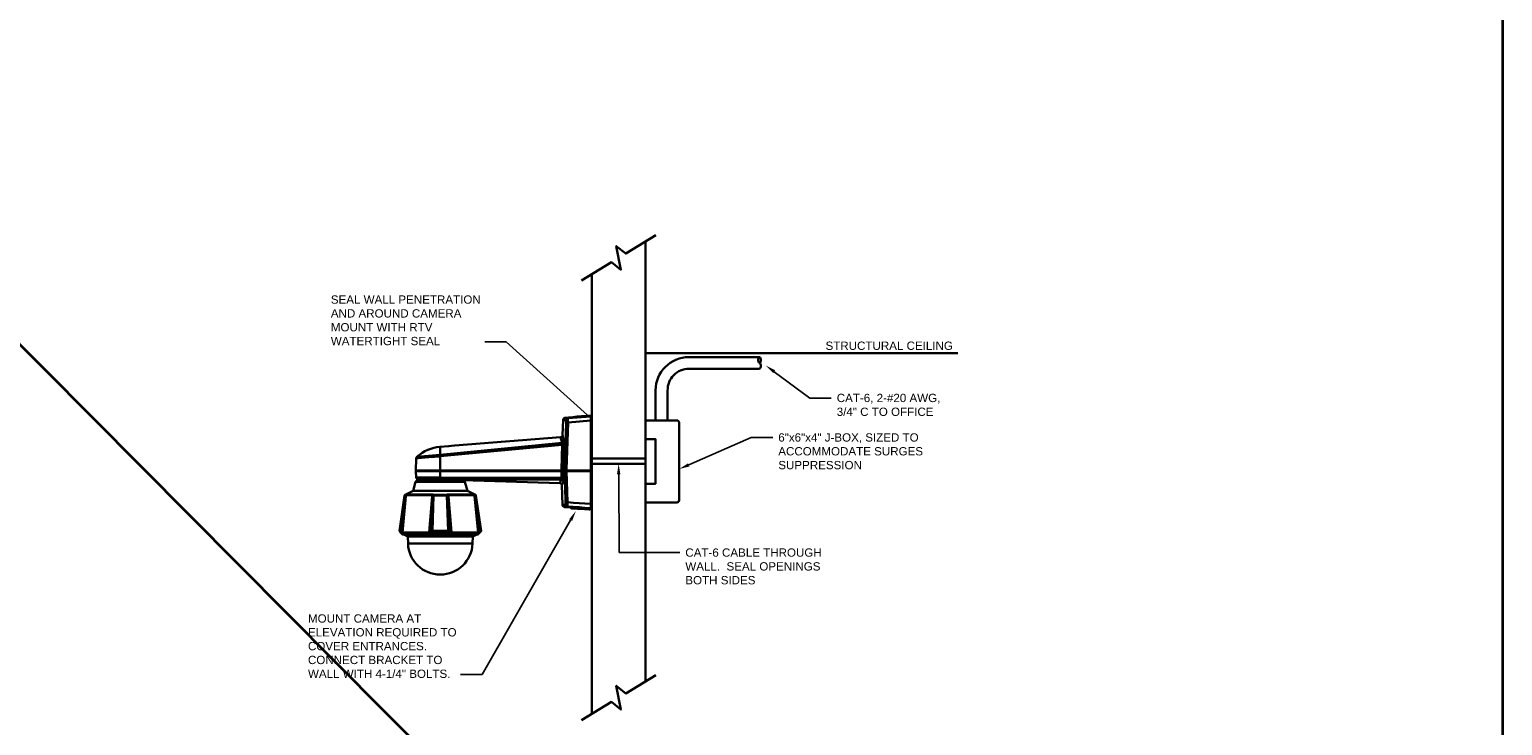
# Model space of a CAD drawing. Header units: inches. Extents: x 19734 to 55198, y -1945 to 10268.
# Tile 35 of 53: x 49460 to 51081, y -524 to 242. Entities that reach past the tile are written whole.
import ezdxf
from ezdxf import colors
from ezdxf.entities.mleader import LeaderData, LeaderLine
from ezdxf.math import Vec2, Vec3

# ---------------------------------------------------------------- set-up
doc = ezdxf.new("R2010")
doc.units = ezdxf.units.IN
doc.header["$MEASUREMENT"] = 0
doc.layers.add('G-ANNO-NOTE', color=7, linetype='Continuous', lineweight=35)
doc.layers.add('G-ANNO-SYMB', color=7, linetype='Continuous', lineweight=30)
doc.styles.add('Arial', font='arial.ttf', dxfattribs={"height": 0.125})

msp = doc.modelspace()

# ---------------------------------------------------------------- linework, layer by layer
at = {"layer": 'G-ANNO-NOTE'}
msp.add_line((47981.71707, 1372.68717), (50438.19883, -1099.37085), dxfattribs=at)
msp.add_lwpolyline([(40009.21969, 3197.01748), (51081.45027, 3197.01748), (51081.45027, -1945.46492), (40009.21969, -1945.46492)], close=True, dxfattribs=at)
at = {"layer": 'G-ANNO-SYMB'}
for p, q in [((50137.98868, -474.82156), (50137.98868, 9.12643)), ((50078.7822, -510.85804), (50078.7822, -26.91004)), ((50137.98868, -113.62406), (50481.71653, -113.62406)), ((50185.78818, -118.01941), (50263.45876, -118.01941)), ((50185.78818, -130.94649), (50263.45876, -130.94649)), ((50149.1361, -154.67149), (50149.1361, -187.7054)), ((50162.38748, -154.80965), (50162.38748, -187.7054)), ((50050.61536, -189.96398), (50049.05397, -241.91565)), ((50050.47342, -186.98315), (50050.33147, -187.26703)), ((50050.33147, -187.26703), (50050.33147, -187.83481)), ((50050.33147, -187.83481), (50050.47342, -187.97676)), ((50050.61536, -186.55731), (50050.47342, -186.98315)), ((50050.47342, -187.97676), (50050.47342, -188.26065)), ((50050.47342, -188.26065), (50050.61536, -188.82842)), ((50050.89925, -186.27342), (50050.61536, -186.55731)), ((50050.61536, -188.82842), (50050.61536, -189.96398)), ((50051.18314, -185.84759), (50050.89925, -186.27342)), ((50051.60897, -185.70565), (50051.18314, -185.84759)), ((50052.03481, -185.5637), (50051.60897, -185.70565)), ((50052.3187, -185.42176), (50052.03481, -185.5637)), ((50077.72675, -183.29259), (50052.3187, -185.42176)), ((50077.72675, -182.58287), (50077.72675, -183.29259)), ((50137.98868, -187.7054), (50172.57657, -187.7054)), ((50175.00991, -190.13873), (50175.00991, -275.5564)), ((50049.05397, -241.91565), (50049.05397, -242.90926)), ((50137.98868, -277.98973), (50172.57657, -277.98973))]:
    msp.add_line(p, q, dxfattribs=at)
at = {"layer": 'G-ANNO-SYMB', "ltscale": 0.02}
for p, q in [((50137.98868, -229.48503), (50078.7822, -229.48503)), ((50137.98868, -235.46287), (50078.7822, -235.46287))]:
    msp.add_line(p, q, dxfattribs=at)
at = {"layer": 'G-ANNO-SYMB'}
for points in [[(50067.50858, -33.77182), (50100.59074, -13.6361), (50111.00552, -21.97183), (50105.76536, 4.18822), (50116.18013, -4.1475), (50149.2623, 15.98821)], [(50077.8687, -182.72481), (50077.72675, -182.58287), (50072.61675, -182.86676), (50067.50675, -183.15065), (50062.5387, -183.57648), (50057.85453, -184.00231), (50053.31231, -184.42815), (50049.47981, -184.85398), (50049.19592, -184.85398), (50048.91203, -184.99592), (50048.4862, -185.13787), (50048.20231, -185.27981), (50048.06036, -185.5637), (50047.77647, -185.84759), (50047.63453, -186.13148), (50047.49258, -186.41537), (50047.35064, -186.8412), (50047.35064, -187.12509), (50046.78286, -203.87453), (50048.34425, -210.54592), (50048.4862, -211.53953), (50048.62814, -212.53315), (50048.62814, -214.66231)], [(50047.35064, -187.12509), (50050.33147, -187.69287)], [(50049.47981, -184.85398), (50052.3187, -185.42176), (50052.46064, -185.98953), (50052.60258, -186.55731), (50052.60258, -187.69287), (50052.74453, -189.96398), (50050.61536, -189.96398)], [(50049.7637, -280.0987), (50049.7637, -280.52453), (50049.90564, -280.95037), (50050.04758, -281.23426), (50050.33147, -281.66009), (50050.61536, -281.94398), (50051.0412, -282.08592), (50051.46703, -282.22787), (50051.89286, -282.36981), (50051.89286, -281.80203), (50052.03481, -281.23426), (50052.03481, -280.0987), (50052.17675, -277.82759), (50051.18314, -243.61898), (50051.18314, -243.33509), (50051.18314, -242.90926), (50051.18314, -241.91565), (50052.74453, -189.96398), (50077.72675, -187.97676), (50077.72675, -183.29259)], [(50077.8687, -183.57648), (50077.72675, -183.43453)], [(50077.72675, -187.97676), (50077.72675, -284.78287)], [(50078.01064, -187.97676), (50077.72675, -187.97676)], [(50078.01064, -182.72481), (50078.01064, -233.96676)], [(50078.01064, -185.13787), (50078.43647, -185.13787), (50078.43647, -192.51898), (50078.43647, -192.66092), (50078.29453, -192.80287), (50078.01064, -192.94481)], [(50078.86231, -192.51898), (50078.01064, -192.51898)], [(50078.86231, -194.79009), (50078.57842, -193.93842), (50078.01064, -193.2287)], [(50078.43647, -193.51259), (50078.43647, -281.3762), (50078.01064, -281.3762)], [(50078.43647, -185.27981), (50078.86231, -185.70565), (50078.86231, -280.95037), (50078.43647, -281.3762)], [(50044.51175, -206.14565), (50046.21508, -212.53315), (49911.93564, -225.45009), (49912.07758, -227.15342), (50046.21508, -214.66231), (50045.36342, -241.91565), (50045.36342, -242.90926)], [(50046.78286, -203.87453), (50046.78286, -204.30037), (50046.64092, -204.58426), (50046.49897, -204.86815), (50046.35703, -205.29398), (50046.07314, -205.43592), (50045.78925, -205.71981), (50045.50536, -205.86176), (50045.22147, -206.0037), (50044.93758, -206.14565), (50044.51175, -206.14565), (49928.11731, -215.37203), (49927.54953, -215.51398), (49924.5687, -215.79787), (49921.72981, -215.93981)], [(50048.34425, -210.54592), (50048.34425, -210.97176), (50048.20231, -211.25565), (50047.91842, -211.68148), (50047.63453, -211.96537), (50047.35064, -212.24926), (50046.92481, -212.3912), (50046.64092, -212.53315), (50046.21508, -212.53315), (50046.35703, -213.10092), (50046.35703, -213.6687), (50046.21508, -214.66231), (50048.62814, -214.66231), (50047.77647, -242.90926)], [(49885.10814, -243.61898), (49885.39203, -250.43231), (49911.93564, -250.43231), (49911.93564, -243.61898), (49911.93564, -243.33509), (49911.93564, -227.29537), (49911.7937, -225.45009), (49911.93564, -225.30815)], [(49911.7937, -225.45009), (49899.16064, -226.58565), (49886.38564, -227.86315), (49886.2437, -228.14703), (49885.95981, -228.43092), (49885.81786, -228.71481), (49885.67592, -229.14065), (49885.67592, -229.56648), (49885.10814, -242.90926), (50077.58481, -242.90926)], [(49921.58786, -215.93981), (49921.02008, -215.93981), (49911.93564, -216.64953), (49911.93564, -225.45009)], [(49921.02008, -215.93981), (49921.02008, -215.79787)], [(49911.93564, -227.29537), (49899.58647, -228.28898), (49887.23731, -229.42453), (49885.67592, -229.56648)], [(49886.38564, -243.33509), (49886.38564, -242.90926)], [(50045.9312, -243.33509), (50045.9312, -242.90926)], [(50048.4862, -243.33509), (50048.4862, -242.90926)], [(50049.90564, -243.33509), (50049.90564, -242.90926)], [(50077.72675, -242.19953), (50078.01064, -242.19953), (50078.01064, -284.49898), (50078.01064, -284.64092), (50078.01064, -284.78287), (50077.8687, -285.06676), (50077.72675, -285.06676), (50077.44286, -285.06676), (50077.72675, -285.06676), (50077.72675, -284.92481), (50077.72675, -284.78287), (50077.72675, -284.64092)], [(50077.58481, -242.76731), (50077.72675, -242.62537), (50077.8687, -233.96676)], [(50077.72675, -233.96676), (50077.8687, -233.96676), (50077.8687, -233.82481)], [(50077.8687, -242.19953), (50077.72675, -242.05759)], [(49956.3237, -309.25815), (49950.72703, -270.32481), (49950.64592, -270.08148), (49950.4837, -269.91926), (49950.32147, -269.67592), (49950.15925, -269.59481), (49950.80814, -269.59481), (49941.88592, -265.05259), (49882.26925, -265.05259), (49884.94592, -255.23815), (49939.20925, -255.23815), (49941.88592, -265.05259)], [(49885.83814, -254.34592), (49885.35147, -254.67037), (49885.02703, -255.23815)], [(49885.10814, -243.61898), (50077.72675, -243.61898)], [(49885.39203, -243.47703), (49885.25008, -243.61898)], [(49885.39203, -243.33509), (50077.72675, -243.33509), (50077.72675, -243.61898), (50077.72675, -279.67287), (50077.72675, -284.21509), (50077.72675, -284.64092), (50077.58481, -284.92481), (50077.15897, -285.2087), (50076.02342, -285.63453), (50066.22925, -285.06676), (50076.16536, -285.63453), (50076.16536, -285.49259), (50076.02342, -285.49259)], [(49885.53397, -250.43231), (49885.81786, -251.42592), (49886.66953, -252.27759), (49887.80508, -252.56148)], [(49936.69481, -253.77815), (49887.46036, -253.77815), (49885.83814, -254.34592), (49938.31703, -254.34592), (49936.69481, -253.77815), (49936.37036, -253.69703), (49887.78481, -253.69703), (49887.46036, -253.77815)], [(49887.80508, -252.70342), (49911.93564, -252.70342), (49912.07758, -252.70342), (49911.93564, -252.70342), (49911.93564, -251.42592)], [(49889.93425, -254.12287), (49889.79231, -253.41315), (49889.22453, -252.84537), (49888.51481, -252.70342)], [(49891.92147, -254.12287), (49891.63758, -253.98092), (49891.49564, -253.69703), (49891.3537, -253.83898), (49891.21175, -254.12287), (49891.21175, -253.69703), (49891.06981, -253.2712), (49890.78592, -252.98731), (49890.36008, -252.84537), (49889.93425, -252.70342)], [(49890.0762, -254.5487), (49890.50203, -254.97453)], [(49917.32953, -252.70342), (49917.18758, -252.84537), (49917.04564, -252.98731), (49917.04564, -254.12287), (49916.61981, -253.83898), (49916.19397, -253.83898), (49912.07758, -253.69703), (49891.49564, -253.69703), (49891.3537, -253.41315), (49891.06981, -252.98731), (49890.64397, -252.70342), (49890.21814, -252.70342)], [(49890.50203, -255.11648), (49892.06342, -255.11648), (49892.06342, -254.97453), (49892.20536, -254.83259), (49892.20536, -254.5487), (49891.77953, -254.5487), (49891.21175, -254.5487), (49891.21175, -254.83259), (49891.3537, -254.97453), (49891.49564, -254.97453), (49891.63758, -255.11648), (49891.77953, -254.83259), (49891.77953, -254.5487), (49891.77953, -254.40676), (49891.92147, -254.26481), (49891.92147, -254.12287), (49916.05203, -254.12287), (49916.19397, -254.12287), (49916.33592, -254.26481), (49916.47786, -254.40676), (49916.47786, -254.5487), (49916.61981, -254.83259), (49916.9037, -255.11648), (49916.76175, -254.97453), (49916.61981, -254.83259), (49916.61981, -254.69065), (49916.61981, -254.5487), (49916.47786, -254.5487)], [(49892.06342, -254.97453), (49892.48925, -254.69065)], [(49892.48925, -254.5487), (49892.20536, -254.5487), (49892.20536, -254.26481), (49892.34731, -254.12287)], [(49892.48925, -254.83259), (49892.48925, -254.5487), (49892.48925, -254.12287), (49892.6312, -254.12287)], [(49897.03147, -254.12287), (49897.03147, -254.69065), (49894.19258, -254.69065), (49894.19258, -254.12287)], [(49894.19258, -254.69065), (49894.47647, -255.11648), (49896.74758, -255.11648), (49897.03147, -254.69065)], [(50045.36342, -243.61898), (50045.64731, -251.00009), (50017.68425, -250.85815), (50015.69703, -250.85815), (49911.93564, -250.43231), (49911.93564, -250.29037), (49911.93564, -251.00009), (49911.93564, -251.42592), (49912.07758, -252.70342)], [(49911.93564, -252.70342), (49911.93564, -252.84537), (49912.07758, -253.69703)], [(49912.07758, -250.43231), (49912.07758, -251.14203), (49912.07758, -251.42592)], [(49936.49203, -253.41315), (49931.38203, -253.12926), (49930.9562, -253.12926), (49927.54953, -252.98731), (49922.43953, -252.84537), (49917.32953, -252.70342), (49916.33592, -252.70342), (49912.07758, -252.70342), (50045.22147, -253.2712), (50045.64731, -253.2712), (50046.07314, -253.41315), (50046.49897, -253.55509), (50046.92481, -253.83898), (50047.2087, -254.26481), (50047.35064, -254.5487), (50047.49258, -254.97453), (50047.63453, -255.40037), (50045.9312, -258.94898), (50046.78286, -280.80842), (50047.06675, -281.80203), (50047.77647, -282.51176), (50048.77008, -282.93759)], [(49916.33592, -252.70342), (49916.33592, -252.84537), (49916.19397, -252.98731), (49916.19397, -253.83898), (49916.19397, -253.98092), (49916.05203, -254.12287), (49916.33592, -254.26481), (49916.47786, -254.40676), (49916.47786, -254.5487), (49916.47786, -254.69065), (49916.76175, -254.97453), (49916.9037, -254.97453), (49916.76175, -254.97453)], [(49917.18758, -254.5487), (49916.61981, -254.5487), (49916.47786, -254.40676), (49916.47786, -254.26481), (49916.33592, -254.12287), (49916.19397, -254.12287)], [(49929.96258, -254.5487), (49929.82064, -254.5487), (49929.6787, -254.97453), (49929.53675, -254.97453), (49929.39481, -255.11648), (49916.9037, -255.11648), (49916.61981, -254.97453), (49916.47786, -254.83259)], [(49916.9037, -254.97453), (49917.04564, -254.97453)], [(49930.9562, -253.12926), (49930.53036, -253.12926), (49930.10453, -253.41315), (49929.96258, -253.83898), (49929.82064, -254.26481), (49929.82064, -254.5487), (49917.18758, -254.5487), (49917.04564, -254.40676), (49917.04564, -254.12287), (49923.43314, -254.26481), (49929.82064, -254.5487), (49929.96258, -254.26481), (49930.10453, -254.12287), (49930.24647, -253.83898), (49930.38842, -253.83898), (49934.36286, -253.98092), (49935.35647, -253.98092), (49936.49203, -253.41315), (50043.66008, -256.67787), (50045.22147, -253.2712), (50045.36342, -252.98731), (50045.50536, -252.70342), (50045.64731, -252.13565), (50045.64731, -251.00009), (50047.91842, -251.00009)], [(49917.04564, -254.69065), (49917.04564, -254.5487)], [(49917.04564, -255.11648), (49917.04564, -254.83259), (49917.18758, -254.69065)], [(49929.82064, -254.69065), (49929.82064, -254.5487), (49929.82064, -254.69065), (49929.39481, -254.97453)], [(49929.82064, -254.83259), (49929.6787, -254.97453), (49929.53675, -255.11648)], [(49929.96258, -254.26481), (49930.10453, -254.12287), (49930.10453, -253.98092)], [(49929.96258, -254.40676), (49929.96258, -254.26481), (49929.96258, -254.12287)], [(49935.21453, -253.98092), (49934.93064, -254.12287), (49930.10453, -254.12287), (49930.24647, -253.98092), (49930.38842, -253.83898), (49930.53036, -253.55509), (49930.81425, -253.2712), (49931.09814, -253.12926), (49931.38203, -253.12926)], [(49939.12814, -255.23815), (49938.8037, -254.67037), (49938.31703, -254.34592)], [(50045.36342, -243.33509), (50045.36342, -243.61898), (50047.77647, -243.61898), (50047.91842, -251.00009), (50047.91842, -254.40676), (50047.77647, -254.97453), (50047.63453, -255.40037)], [(50051.18314, -243.61898), (50049.05397, -243.61898), (50050.04758, -277.82759), (50050.04758, -278.96315), (50049.90564, -279.53092), (50049.90564, -279.81481), (50049.7637, -279.95676), (50049.7637, -280.0987), (50046.78286, -280.80842)], [(50047.91842, -243.33509), (50047.77647, -243.47703), (50047.77647, -243.61898)], [(50049.19592, -243.33509), (50049.05397, -243.47703), (50049.05397, -243.61898)], [(50077.8687, -243.61898), (50077.72675, -243.47703)], [(50078.01064, -243.61898), (50077.72675, -243.61898)], [(49874.32036, -271.05481), (49873.91481, -271.05481), (49868.48036, -309.6637), (49868.15592, -309.42037), (49867.9937, -309.33926), (49867.91258, -309.25815), (49867.83147, -309.25815), (49867.02036, -309.25815), (49872.77925, -270.32481), (49873.42814, -270.32481), (49873.50925, -270.08148), (49873.59036, -269.91926), (49873.75258, -269.67592), (49873.99592, -269.59481), (49874.23925, -269.43259), (49874.5637, -269.35148), (49874.80703, -269.27037), (49874.96925, -269.27037), (49903.19592, -269.27037), (49903.19592, -269.43259), (49903.11481, -269.67592), (49903.11481, -270.08148), (49903.43925, -270.08148), (49903.60147, -270.16259), (49903.7637, -270.2437), (49903.84481, -270.00037), (49904.00703, -269.83815), (49904.16925, -269.59481), (49904.41258, -269.43259)], [(49867.83147, -309.25815), (49873.42814, -270.32481), (49873.99592, -270.2437), (49873.91481, -271.05481), (49870.02147, -311.04259), (49870.26481, -311.1237), (49870.34592, -311.20481), (49870.42703, -311.20481), (49874.32036, -271.05481), (49874.40147, -270.08148), (49903.11481, -270.08148), (49903.0337, -271.05481), (49903.68258, -271.05481), (49902.22258, -309.6637), (49902.46592, -309.50148), (49902.79036, -309.33926), (49903.11481, -309.25815), (49903.52036, -309.25815), (49920.63481, -309.25815), (49921.04036, -309.25815), (49921.36481, -309.33926), (49921.68925, -309.50148), (49921.93258, -309.6637), (49920.39147, -271.05481), (49921.12147, -271.05481), (49924.36592, -311.20481), (49953.72814, -311.20481), (49949.83481, -271.05481), (49949.7537, -270.08148), (49949.83481, -270.08148), (49949.99703, -270.16259), (49950.15925, -270.2437), (49950.15925, -269.83815), (49950.07814, -269.59481), (49949.99703, -269.5137), (49949.91592, -269.43259)], [(49870.42703, -311.20481), (49899.78925, -311.20481), (49903.0337, -271.05481)], [(49873.42814, -269.59481), (49873.02258, -269.91926), (49872.86036, -270.32481)], [(49873.99592, -269.59481), (49873.34703, -269.59481), (49882.26925, -265.05259)], [(49874.96925, -269.27037), (49874.72592, -269.43259), (49874.5637, -269.59481), (49874.48258, -269.83815), (49874.40147, -270.08148), (49874.32036, -270.08148), (49874.15814, -270.16259), (49873.99592, -270.2437), (49873.99592, -269.83815), (49874.07703, -269.59481), (49874.15814, -269.5137), (49874.23925, -269.43259)], [(49919.25592, -269.59481), (49919.33703, -269.75703), (49919.33703, -270.32481), (49904.73703, -270.32481), (49904.25036, -270.32481), (49903.7637, -270.2437), (49903.68258, -271.05481), (49900.43814, -311.04259), (49900.27592, -311.1237), (49900.1137, -311.1237), (49899.95147, -311.20481), (49899.78925, -311.20481)], [(49904.89925, -269.59481), (49904.65592, -269.5137), (49904.41258, -269.43259), (49904.16925, -269.35148), (49903.84481, -269.27037), (49903.19592, -269.27037)], [(49921.12147, -271.05481), (49921.04036, -270.08148), (49949.7537, -270.08148), (49949.67258, -269.83815), (49949.59147, -269.59481), (49949.42925, -269.43259), (49949.18592, -269.27037), (49920.95925, -269.27037), (49920.31036, -269.27037), (49919.98592, -269.35148), (49919.74258, -269.43259), (49919.58036, -269.5137), (49919.41814, -269.5137), (49919.25592, -269.59481), (49904.89925, -269.59481), (49904.81814, -269.75703), (49904.81814, -269.91926), (49904.73703, -270.32481), (49903.52036, -309.25815)], [(49920.63481, -309.25815), (49919.33703, -270.32481), (49920.14814, -270.32481), (49920.39147, -270.2437), (49920.39147, -271.05481), (49923.71703, -311.04259), (49923.87925, -311.1237), (49924.04147, -311.1237), (49924.2037, -311.20481), (49924.36592, -311.20481)], [(49920.95925, -269.27037), (49920.95925, -269.43259), (49921.04036, -269.67592), (49921.04036, -270.08148), (49920.71592, -270.08148), (49920.5537, -270.16259), (49920.39147, -270.2437), (49920.31036, -270.00037), (49920.14814, -269.83815), (49919.98592, -269.59481), (49919.74258, -269.43259)], [(49950.15925, -269.59481), (49949.91592, -269.43259), (49949.59147, -269.35148), (49949.34814, -269.27037), (49949.18592, -269.27037)], [(49949.83481, -271.05481), (49950.24036, -271.05481), (49955.67481, -309.6637), (49955.99925, -309.42037), (49956.16147, -309.33926), (49956.24258, -309.25815), (49956.3237, -309.25815), (49957.13481, -309.25815), (49956.3237, -310.23148), (49955.51258, -310.23148)], [(49957.13481, -309.25815), (49951.37592, -270.32481), (49950.72703, -270.32481), (49950.15925, -270.2437), (49950.24036, -271.05481), (49954.05258, -311.04259), (49953.89036, -311.1237), (49953.80925, -311.20481), (49953.72814, -311.20481)], [(49951.29481, -270.32481), (49951.13258, -269.91926), (49950.72703, -269.59481)], [(50065.0937, -283.9312), (50064.52592, -283.9312), (50063.39036, -283.9312), (50063.10647, -283.78926), (50060.26758, -283.78926), (50059.9837, -283.64731), (50057.4287, -283.64731), (50057.14481, -283.64731), (50056.86092, -283.64731), (50056.71897, -283.64731), (50056.57703, -283.64731), (50055.86731, -283.64731), (50052.88647, -283.36342), (50048.91203, -283.07953), (50051.89286, -282.36981), (50058.28036, -282.93759), (50064.80981, -283.36342), (50071.19731, -283.9312), (50077.72675, -284.21509)], [(50078.01064, -279.67287), (50077.72675, -279.67287), (50071.33925, -279.24703), (50064.95175, -278.8212), (50058.56425, -278.39537), (50052.17675, -277.82759), (50050.04758, -277.82759)], [(50076.16536, -285.63453), (50076.02342, -285.63453), (50076.16536, -285.63453), (50064.80981, -285.06676), (50063.39036, -284.92481), (50062.25481, -284.78287), (50060.40953, -284.78287), (50059.69981, -284.64092), (50058.13842, -284.64092), (50057.85453, -284.49898), (50056.86092, -284.49898), (50056.43508, -284.49898), (50056.29314, -284.35703), (50056.00925, -284.35703), (50055.86731, -283.64731), (50055.86731, -283.50537)], [(50055.86731, -283.64731), (50057.28675, -283.64731), (50061.68703, -283.78926), (50066.08731, -284.07315), (50066.65508, -284.07315), (50077.15897, -284.64092), (50077.15897, -284.78287), (50077.15897, -284.92481), (50077.30092, -284.92481), (50077.30092, -284.78287), (50077.30092, -284.92481), (50077.44286, -284.78287), (50077.58481, -284.64092)], [(50066.22925, -284.78287), (50061.97092, -284.49898), (50057.85453, -284.49898), (50057.57064, -284.49898), (50056.43508, -284.49898), (50056.29314, -284.35703), (50056.1512, -284.35703), (50057.85453, -284.35703), (50061.97092, -284.49898), (50066.08731, -284.78287), (50076.16536, -285.35065), (50066.22925, -284.78287), (50066.08731, -284.78287), (50066.08731, -284.64092), (50061.11925, -284.35703), (50058.56425, -284.35703), (50057.28675, -284.21509), (50056.00925, -284.35703)], [(50057.00286, -283.64731), (50056.86092, -283.64731), (50057.28675, -283.64731), (50057.14481, -283.64731)], [(50057.4287, -283.64731), (50057.4287, -283.50537)], [(50057.71258, -284.35703), (50057.71258, -284.49898), (50058.13842, -284.49898), (50058.28036, -284.49898), (50058.28036, -284.35703)], [(50057.85453, -284.49898), (50062.11286, -284.78287), (50066.22925, -285.06676), (50066.3712, -284.78287), (50066.3712, -284.92481)], [(50058.28036, -284.49898), (50058.42231, -284.49898), (50058.56425, -284.49898), (50058.7062, -284.49898), (50058.84814, -284.49898), (50059.13203, -284.49898), (50059.27397, -284.49898), (50059.41592, -284.49898), (50059.55786, -284.49898), (50059.9837, -284.49898), (50060.40953, -284.49898), (50060.83536, -284.49898), (50061.11925, -284.49898), (50061.68703, -284.49898), (50061.97092, -284.49898), (50062.25481, -284.64092), (50062.82258, -284.64092), (50063.10647, -284.64092), (50063.53231, -284.64092), (50063.8162, -284.64092), (50064.24203, -284.64092), (50064.52592, -284.64092), (50064.95175, -284.64092), (50065.37758, -284.78287), (50065.66147, -284.78287), (50066.22925, -284.78287), (50066.22925, -284.64092)], [(50066.08731, -283.9312), (50066.08731, -284.07315), (50066.08731, -284.64092), (50076.16536, -285.2087), (50076.16536, -285.35065), (50076.30731, -285.35065), (50077.01703, -285.06676), (50077.15897, -284.92481), (50077.01703, -285.06676), (50076.87508, -285.2087), (50076.5912, -285.2087), (50076.44925, -285.35065), (50076.16536, -285.35065), (50076.16536, -285.2087), (50076.16536, -285.35065), (50076.02342, -285.35065), (50076.02342, -285.2087)], [(50066.22925, -285.06676), (50066.22925, -284.92481)], [(50066.65508, -283.9312), (50066.65508, -284.07315), (50077.15897, -284.64092), (50077.15897, -284.78287), (50077.15897, -284.64092), (50077.15897, -284.49898)], [(50076.02342, -285.35065), (50076.16536, -285.35065), (50076.73314, -285.2087), (50077.15897, -284.92481), (50076.5912, -285.2087), (50076.16536, -285.2087), (50076.30731, -285.2087)], [(50077.58481, -284.78287), (50077.58481, -284.92481), (50077.30092, -285.2087), (50077.30092, -285.35065), (50077.15897, -285.35065), (50076.30731, -285.63453), (50076.16536, -285.63453), (50076.44925, -285.35065)], [(50076.16536, -285.49259), (50076.16536, -285.63453), (50076.73314, -285.63453), (50077.01703, -285.49259), (50077.15897, -285.35065), (50077.30092, -285.2087), (50077.30092, -285.06676), (50077.30092, -285.2087), (50077.30092, -285.06676)], [(50076.16536, -285.2087), (50076.16536, -285.35065)], [(50077.15897, -284.64092), (50077.72675, -284.64092), (50077.8687, -284.64092), (50078.01064, -284.49898)], [(50077.44286, -284.78287), (50077.30092, -284.78287), (50077.30092, -284.64092), (50077.15897, -284.78287), (50077.30092, -284.78287), (50077.30092, -284.92481), (50077.58481, -284.92481), (50077.44286, -284.92481)], [(50077.15897, -284.92481), (50077.15897, -284.78287)], [(50077.30092, -284.78287), (50077.30092, -284.92481), (50077.15897, -284.92481)], [(50077.30092, -284.78287), (50077.30092, -284.92481)], [(50077.72675, -284.07315), (50077.8687, -283.9312)], [(50077.72675, -285.06676), (50077.72675, -284.92481), (50077.8687, -284.78287)], [(50078.01064, -284.78287), (50077.72675, -284.78287)], [(50077.8687, -284.64092), (50078.01064, -284.64092)], [(50078.86231, -278.53731), (50078.43647, -278.96315), (50078.01064, -278.96315)], [(49868.96703, -310.47481), (49868.88592, -310.3937), (49868.64258, -310.23148), (49867.83147, -310.23148), (49867.02036, -309.25815)], [(49867.9937, -310.31259), (49868.7237, -310.31259), (49868.80481, -310.31259), (49868.88592, -310.3937), (49868.96703, -310.47481), (49868.96703, -310.55592), (49868.07481, -310.55592)], [(49955.43147, -310.31259), (49955.51258, -310.23148), (49955.43147, -310.31259), (49955.35036, -310.31259), (49955.18814, -310.47481), (49955.18814, -310.55592), (49956.08036, -310.55592), (49953.56592, -313.39481), (49870.58925, -313.39481), (49868.07481, -310.55592), (49868.07481, -310.31259)], [(49868.48036, -309.58259), (49869.85925, -310.71815), (49870.10258, -310.96148)], [(49868.7237, -310.31259), (49868.64258, -310.23148)], [(49869.29147, -310.71815), (49869.04814, -310.47481), (49869.4537, -310.79926)], [(49869.29147, -310.63703), (49869.77814, -311.04259), (49870.10258, -311.36703)], [(49869.4537, -310.88037), (49870.1837, -311.52926)], [(49870.1837, -311.36703), (49870.75147, -311.8537), (49870.83258, -311.93481)], [(49870.1837, -311.61037), (49870.58925, -311.93481)], [(49871.07592, -312.17815), (49870.67036, -311.8537), (49870.67036, -311.93481), (49870.83258, -312.01592), (49870.99481, -312.09703), (49871.15703, -312.17815), (49871.23814, -312.25926), (49871.31925, -312.25926), (49871.31925, -312.50259), (49900.76258, -312.50259), (49900.76258, -312.17815)], [(49870.75147, -311.93481), (49870.99481, -312.17815), (49871.15703, -312.17815), (49871.23814, -312.25926), (49900.03258, -312.25926), (49900.03258, -312.17815), (49900.35703, -312.17815), (49900.60036, -312.17815), (49900.8437, -312.01592), (49900.92481, -311.93481), (49901.08703, -311.8537), (49901.89814, -311.28592)], [(49870.99481, -312.17815), (49871.23814, -312.42148)], [(49871.31925, -312.25926), (49871.23814, -312.25926)], [(49920.5537, -310.31259), (49920.47258, -310.31259), (49920.47258, -310.23148), (49903.60147, -310.23148), (49903.35814, -310.31259), (49903.19592, -310.3937), (49902.95258, -310.47481), (49902.95258, -310.55592), (49903.0337, -310.47481), (49902.95258, -310.55592), (49902.54703, -310.88037), (49902.06036, -311.20481), (49901.65481, -311.52926), (49901.24925, -311.8537), (49901.16814, -311.93481), (49900.92481, -312.09703), (49900.68147, -312.17815), (49900.35703, -312.25926), (49900.03258, -312.25926), (49871.31925, -312.25926), (49871.40036, -312.25926)], [(49871.31925, -312.42148), (49871.40036, -312.50259)], [(49871.96814, -313.39481), (49876.18592, -315.34148), (49947.96925, -315.34148), (49952.18703, -313.39481)], [(49876.34814, -315.34148), (49876.59147, -323.20926), (49947.5637, -323.20926), (49947.80703, -315.34148)], [(49900.35703, -310.96148), (49902.14147, -309.6637)], [(49900.68147, -312.50259), (49901.16814, -312.17815)], [(49901.08703, -312.17815), (49901.5737, -311.8537)], [(49901.08703, -311.8537), (49901.08703, -311.93481), (49901.16814, -311.93481)], [(49901.5737, -311.93481), (49902.87147, -310.96148)], [(49901.81703, -311.28592), (49902.22258, -310.96148)], [(49902.3037, -311.04259), (49902.70925, -310.71815)], [(49902.70925, -310.63703), (49902.87147, -310.47481)], [(49902.87147, -310.88037), (49903.11481, -310.71815), (49903.27703, -310.55592)], [(49952.83592, -312.50259), (49952.83592, -312.25926), (49924.12258, -312.25926), (49924.04147, -312.25926), (49923.79814, -312.25926), (49923.4737, -312.17815), (49923.23036, -312.09703), (49922.98703, -311.93481), (49922.50036, -311.61037), (49922.09481, -311.28592), (49921.68925, -310.96148), (49921.20258, -310.55592), (49921.12147, -310.47481), (49921.04036, -310.47481), (49920.87814, -310.3937), (49920.71592, -310.31259), (49920.47258, -310.31259), (49903.68258, -310.31259), (49903.43925, -310.31259), (49903.27703, -310.3937), (49903.11481, -310.47481), (49903.0337, -310.47481), (49903.0337, -310.55592)], [(49920.63481, -310.31259), (49920.79703, -310.31259), (49920.79703, -310.55592), (49903.35814, -310.55592), (49903.35814, -310.31259)], [(49903.68258, -310.31259), (49903.60147, -310.23148)], [(49921.12147, -310.47481), (49921.20258, -310.55592), (49921.20258, -310.47481), (49921.04036, -310.3937), (49920.79703, -310.31259)], [(49920.87814, -310.55592), (49921.04036, -310.71815), (49921.2837, -310.88037), (49922.66258, -311.8537)], [(49921.2837, -310.47481), (49921.85147, -310.96148)], [(49921.93258, -310.96148), (49922.25703, -311.20481)], [(49922.0137, -309.6637), (49923.79814, -310.96148)], [(49922.25703, -311.28592), (49922.66258, -311.61037)], [(49922.58147, -311.52926), (49923.06814, -311.8537), (49923.23036, -312.01592), (49923.4737, -312.09703), (49923.71703, -312.17815)], [(49922.58147, -311.93481), (49922.90592, -312.09703)], [(49922.82481, -312.01592), (49923.39258, -312.42148)], [(49922.98703, -311.93481), (49923.06814, -311.93481)], [(49923.39258, -312.17815), (49923.39258, -312.50259), (49952.83592, -312.50259), (49952.91703, -312.50259)], [(49923.79814, -312.17815), (49923.87925, -312.17815), (49924.12258, -312.17815)], [(49924.04147, -312.25926), (49952.75481, -312.25926), (49952.91703, -312.25926), (49952.99814, -312.17815), (49953.16036, -312.09703), (49953.32258, -312.01592), (49953.4037, -311.93481), (49953.48481, -311.93481), (49953.16036, -312.09703), (49952.99814, -312.17815), (49952.83592, -312.25926), (49952.75481, -312.25926)], [(49952.83592, -312.42148), (49953.16036, -312.17815)], [(49953.24147, -312.17815), (49954.05258, -311.52926)], [(49953.48481, -311.8537), (49953.89036, -311.52926)], [(49953.80925, -311.52926), (49954.1337, -311.28592), (49954.8637, -310.63703)], [(49954.05258, -310.96148), (49954.29592, -310.71815), (49955.67481, -309.58259)], [(49954.05258, -311.61037), (49954.78258, -310.88037), (49955.18814, -310.55592), (49955.26925, -310.47481)], [(49954.94481, -310.63703), (49955.10703, -310.47481)], [(49955.10703, -310.3937), (49955.10703, -310.47481), (49955.18814, -310.47481), (49955.26925, -310.3937), (49955.35036, -310.31259), (49955.43147, -310.31259), (49956.24258, -310.31259)], [(49956.08036, -310.55592), (49956.08036, -310.31259)], [(50067.50858, -517.71981), (50100.59074, -497.5841), (50111.00552, -505.91982), (50105.76536, -479.75978), (50116.18013, -488.0955), (50149.2623, -467.95979)]]:
    msp.add_lwpolyline(points, dxfattribs=at)
for points in [[(50137.98868, -208.19603), (50148.98566, -208.19603), (50148.98566, -257.4991), (50137.98868, -257.4991)], [(49891.21175, -254.5487), (49891.21175, -254.12287), (49889.93425, -254.12287), (49889.93425, -254.5487)], [(49916.47786, -254.40676), (49916.47786, -254.5487)], [(49929.96258, -254.40676), (49929.96258, -254.5487)], [(50066.65508, -284.07315), (50065.94536, -284.07315), (50065.51953, -283.9312), (50064.52592, -283.9312), (50063.67425, -283.9312), (50063.39036, -283.78926), (50062.96453, -283.78926), (50062.5387, -283.78926), (50062.25481, -283.78926), (50061.97092, -283.78926), (50061.54508, -283.78926), (50061.2612, -283.78926), (50060.97731, -283.78926), (50060.69342, -283.64731), (50060.40953, -283.64731), (50060.12564, -283.64731), (50059.84175, -283.64731), (50059.55786, -283.64731), (50059.27397, -283.64731), (50059.13203, -283.64731), (50058.84814, -283.64731), (50058.7062, -283.64731), (50058.42231, -283.64731), (50058.28036, -283.64731), (50058.13842, -283.64731), (50057.99647, -283.64731), (50057.85453, -283.64731), (50057.71258, -283.64731), (50057.57064, -283.64731), (50057.4287, -283.64731), (50057.28675, -283.64731), (50057.28675, -283.50537), (50057.28675, -283.64731), (50061.11925, -283.78926), (50065.0937, -283.9312), (50065.80342, -284.07315)], [(50066.08731, -285.06676), (50066.22925, -285.06676), (50066.08731, -285.06676), (50061.97092, -284.78287), (50057.85453, -284.49898), (50057.57064, -284.49898), (50057.71258, -284.49898), (50061.40314, -284.78287), (50065.94536, -285.06676)], [(50077.44286, -284.64092), (50077.44286, -284.78287), (50077.30092, -284.92481), (50077.15897, -284.92481), (50077.15897, -284.78287), (50077.15897, -284.92481)], [(50077.30092, -284.78287), (50077.30092, -284.92481)], [(49868.96703, -310.47481), (49869.04814, -310.47481)]]:
    msp.add_lwpolyline(points, close=True, dxfattribs=at)
for centre, radius, start, end in [((50185.78818, -154.67149), 36.65208, 90, 180), ((50266.01847, -121.25118), 4.12268, 128.38088454, 231.61911546), ((50260.89905, -121.25118), 4.12268, 308.38088454, 51.61911546), ((50260.89905, -127.71472), 4.12268, 308.38088454, 51.61911546), ((50185.56509, -154.13291), 23.18749, 89.44874553, 181.67244887), ((50172.57657, -190.13873), 2.43333, 0, 90), ((49915.55323, -259.60654), 43.10906, 94.81375752, 132.57851557), ((50043.58911, -259.01995), 2.34316, 1.73570459, 88.26429541), ((50172.57657, -275.5564), 2.43333, 270, 0), ((49912.07758, -321.92897), 35.5092, 182.06625173, 357.93374827)]:
    msp.add_arc(centre, radius, start, end, dxfattribs=at)

# ---------------------------------------------------------------- texts
at = {"layer": 'G-ANNO-NOTE', "insert": (50336.16664, -105.6031), "char_height": 9.125, "width": 161.1663619, "attachment_point": 4, "style": 'Arial'}
msp.add_mtext('STRUCTURAL CEILING', dxfattribs=at)

# ---------------------------------------------------------------- leaders
at = {"layer": 'G-ANNO-NOTE'}
ml = msp.add_multileader_mtext('Standard', dxfattribs=at)
ml.set_content('SEAL WALL PENETRATION AND AROUND CAMERA MOUNT WITH RTV WATERTIGHT SEAL', color=256, style='Arial')
ml.set_leader_properties()
ml.build(insert=Vec2(0, 0))
ml.multileader.update_dxf_attribs({"text_right_attachment_type": 3, "dogleg_length": 0.36, "arrow_head_size": 11.5})
ctx = ml.context
ctx.base_point, ctx.char_height, ctx.arrow_head_size, ctx.landing_gap_size, ctx.plane_origin = Vec3(49785.57961, -54.82621), 9.125, 11.5, 6, Vec3(49868.53151, -149.23668)
ctx.right_attachment = 3
notes = []
notes.append((ctx, [(0, (1, 1, 0), (49984.68547, -101.09233), (-1, 0), 23.67125, [(1, [(50078.25986, -232.81779), (50077.97109, -185.10465)], 0, [])])]))
ctx.mtext.insert, ctx.mtext.width, ctx.mtext.flow_direction = Vec3(49791.57961, -50.18591), 183.6343251, 5
ml = msp.add_multileader_mtext('Standard', dxfattribs=at)
ml.set_content('CAT-6, 2-#20 AWG, 3/4" C TO OFFICE', color=256, style='Arial')
ml.set_leader_properties()
ml.build(insert=Vec2(0, 0))
ml.multileader.update_dxf_attribs({"text_right_attachment_type": 3, "dogleg_length": 0.36, "arrow_head_size": 11.5})
ctx = ml.context
ctx.base_point, ctx.char_height, ctx.arrow_head_size, ctx.landing_gap_size, ctx.plane_origin = Vec3(50342.53202, -163.08338), 9.125, 11.5, 6, Vec3(50424.78855, -133.68077)
ctx.right_attachment = 3
notes.append((ctx, [(1, (1, 1, 0), (50318.86077, -163.08338), (1, 0), 23.67125, [(0, [(50270.38562, -127.31337)], 0, [])])]))
ctx.mtext.insert, ctx.mtext.width, ctx.mtext.flow_direction = Vec3(50348.53202, -158.43996), 127.8013318, 5
ml = msp.add_multileader_mtext('Standard', dxfattribs=at)
ml.set_content('6"x6"x4" J-BOX, SIZED TO ACCOMMODATE SURGES SUPPRESSION', color=256, style='Arial')
ml.set_leader_properties()
ml.build(insert=Vec2(0, 0))
ml.multileader.update_dxf_attribs({"text_right_attachment_type": 3, "dogleg_length": 0.36, "arrow_head_size": 11.5})
ctx = ml.context
ctx.base_point, ctx.char_height, ctx.arrow_head_size, ctx.landing_gap_size, ctx.plane_origin = Vec3(50278.16125, -206.55782), 9.125, 11.5, 6, Vec3(50529.91206, -283.50854)
ctx.right_attachment = 3
notes.append((ctx, [(1, (1, 1, 0), (50254.48999, -206.55782), (1, 0), 23.67125, [(0, [(50175.00991, -241.29638)], 0, [])])]))
ctx.mtext.insert, ctx.mtext.width, ctx.mtext.defined_height, ctx.mtext.flow_direction = Vec3(50284.16125, -201.91751), 164.3152208, 70.68664, 5
ml = msp.add_multileader_mtext('Standard', dxfattribs=at)
ml.set_content('CAT-6 CABLE THROUGH WALL.  SEAL OPENINGS BOTH SIDES', color=256, style='Arial')
ml.set_leader_properties()
ml.build(insert=Vec2(0, 0))
ml.multileader.update_dxf_attribs({"text_right_attachment_type": 3, "dogleg_length": 0.36, "arrow_head_size": 11.5})
ctx = ml.context
ctx.base_point, ctx.char_height, ctx.arrow_head_size, ctx.landing_gap_size, ctx.plane_origin = Vec3(50175.83181, -333.24511), 9.125, 11.5, 6, Vec3(50425.73131, -411.34643)
ctx.right_attachment = 3
notes.append((ctx, [(1, (1, 1, 0), (50109.0968, -333.24511), (1, 0), 66.73501, [(0, [(50108.38544, -235.46287)], 0, [])])]))
ctx.mtext.insert, ctx.mtext.width, ctx.mtext.defined_height, ctx.mtext.flow_direction = Vec3(50181.83181, -328.60481), 164.3152208, 70.68664, 5
ml = msp.add_multileader_mtext('Standard', dxfattribs=at)
ml.set_content('MOUNT CAMERA AT ELEVATION REQUIRED TO COVER ENTRANCES.  CONNECT BRACKET TO WALL WITH 4-1/4" BOLTS.', color=256, style='Arial')
ml.set_leader_properties()
ml.build(insert=Vec2(0, 0))
ml.multileader.update_dxf_attribs({"text_right_attachment_type": 3, "dogleg_length": 0.36, "arrow_head_size": 11.5})
ctx = ml.context
ctx.base_point, ctx.char_height, ctx.arrow_head_size, ctx.landing_gap_size, ctx.plane_origin = Vec3(49760.42869, -405.783), 9.125, 11.5, 6, Vec3(49866.19274, -562.77633)
ctx.right_attachment = 3
notes.append((ctx, [(0, (1, 1, 0), (49958.14027, -467.42551), (-1, 0), 23.67125, [(0, [(50061.31451, -287.46687)], 0, [])])]))
ctx.mtext.insert, ctx.mtext.width, ctx.mtext.flow_direction = Vec3(49766.42869, -401.1427), 183.6343251, 5
for ctx, leaders in notes:
    for number, flags, end, landing, length, lines in leaders:
        leader = LeaderData()
        leader.index, (leader.has_last_leader_line, leader.has_dogleg_vector, leader.attachment_direction) = number, flags
        leader.last_leader_point, leader.dogleg_vector, leader.dogleg_length = Vec3(end), Vec3(landing), length
        for number, points, colour, breaks in lines:
            line = LeaderLine()
            line.index, line.vertices, line.color, line.breaks = number, Vec3.list(points), colors.encode_raw_color(colour), breaks
            leader.lines.append(line)
        ctx.leaders.append(leader)

doc.saveas('drawing.dxf')
